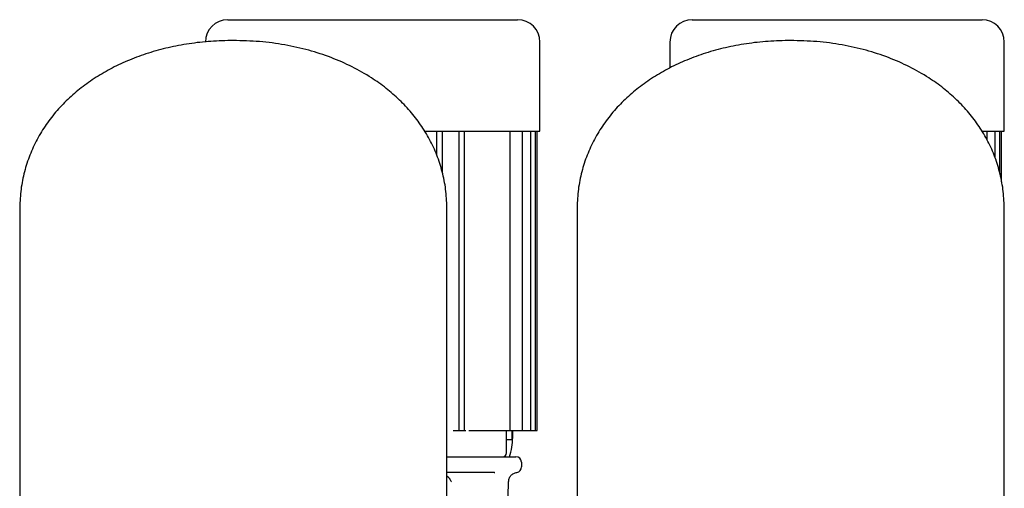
# Model space of a CAD drawing. Header units: millimetres. Extents: x 17 to 1374, y 13 to 766.
# Tile 6 of 6: x 824 to 1354, y 514 to 766. Entities that reach past the tile are written whole.
import ezdxf

# ---------------------------------------------------------------- set-up
doc = ezdxf.new("R2010")
doc.units = ezdxf.units.MM

msp = doc.modelspace()

# ---------------------------------------------------------------- linework, layer by layer
at = {"color": 7, "linetype": 'Continuous', "lineweight": 25}
for p, q in [((935.58, 766.23), (1013.58, 766.23)), ((1013.58, 766.23), (1091.58, 766.23)), ((1185.58, 766.23), (1263.58, 766.23)), ((1263.58, 766.23), (1341.58, 766.23)), ((1103.58, 706.23), (1103.58, 754.23)), ((1173.58, 754.23), (1173.58, 740.33)), ((1353.58, 706.23), (1353.58, 754.23)), ((1041.6, 706.23), (1103.58, 706.23)), ((1048.08, 693.3), (1048.08, 706.23)), ((1051.08, 684.01), (1051.08, 706.23)), ((1060.08, 545.23), (1060.08, 706.23)), ((1063.08, 545.23), (1063.08, 706.23)), ((1087.64, 545.23), (1087.64, 706.23)), ((1094.28, 545.23), (1094.28, 706.23)), ((1098.7, 545.23), (1098.7, 706.23)), ((1101.25, 545.23), (1101.25, 706.23)), ((1102.08, 545.23), (1102.08, 706.23)), ((1341.69, 706.23), (1353.58, 706.23)), ((1344.28, 701.6), (1344.28, 706.23)), ((1348.7, 691.74), (1348.7, 706.23)), ((1351.25, 683.46), (1351.25, 706.23)), ((1352.08, 678.98), (1352.08, 706.23)), ((823.58, 664.03), (823.58, 509.03)), ((1053.58, 509.03), (1053.58, 664.03)), ((1123.58, 664.03), (1123.58, 509.03)), ((1353.58, 509.03), (1353.58, 664.03)), ((1056.88, 545.23), (1060.08, 545.23)), ((1060.08, 545.23), (1063.08, 545.23)), ((1063.08, 545.23), (1063.69, 545.23)), ((1065.28, 545.23), (1066.72, 545.23)), ((1066.72, 545.23), (1086.14, 545.23)), ((1085.58, 533.23), (1085.58, 545.23)), ((1086.14, 545.23), (1087.64, 545.23)), ((1087.64, 545.23), (1092.78, 545.23)), ((1088.58, 540.23), (1088.58, 545.23)), ((1088.96, 541.48), (1088.96, 545.23)), ((1092.78, 545.23), (1094.28, 545.23)), ((1094.28, 545.23), (1097.2, 545.23)), ((1097.2, 545.23), (1098.7, 545.23)), ((1098.7, 545.23), (1099.75, 545.23)), ((1099.75, 545.23), (1101.25, 545.23)), ((1101.25, 545.23), (1102.08, 545.23)), ((1088.58, 540.23), (1085.58, 540.23)), ((1053.58, 531.23), (1090.66, 531.23)), ((1093.66, 528.3), (1093.72, 525.8)), ((1079.08, 522.73), (1053.58, 522.73)), ((1053.58, 520.99), (1054.39, 520.16)), ((1079.08, 522.73), (1078.74, 522.57)), ((1079.08, 522.73), (1079.37, 522.73)), ((1085.11, 455.72), (1086.74, 517.77))]:
    msp.add_line(p, q, dxfattribs=at)
for centre, radius, start, end in [((935.58, 754.23), 12, 90, 180), ((1091.58, 754.23), 12, 0, 90), ((1185.58, 754.23), 12, 90, 180), ((1341.58, 754.23), 12, 0, 90), ((1057.08, 541.48), 31.88, 341.2343, 0), ((1083.58, 533.23), 2, 270, 0), ((1090.66, 528.23), 3, 1.5, 90), ((1090.72, 525.73), 3, 279.2791, 1.5087)]:
    msp.add_arc(centre, radius, start, end, dxfattribs=at)
for points, knots in [([(938.58, 755.03), (934.53, 754.94), (926.56, 754.78), (914.84, 753.44), (903.6, 751.33), (892.88, 748.41), (882.8, 744.75), (873.39, 740.4), (864.68, 735.41), (856.67, 729.78), (849.35, 723.49), (842.8, 716.57), (837.07, 709.02), (832.27, 700.94), (828.45, 692.35), (825.67, 683.29), (823.9, 673.8), (823.69, 667.31), (823.58, 664.03)], [0, 0, 0, 0, 0.074285, 0.146344, 0.216264, 0.284133, 0.350046, 0.412987, 0.474273, 0.534057, 0.592528, 0.651079, 0.708807, 0.766075, 0.823311, 0.881005, 0.939704, 1, 1, 1, 1]), ([(1053.58, 664.03), (1053.47, 667.3), (1053.26, 673.78), (1051.49, 683.25), (1048.73, 692.29), (1044.92, 700.87), (1040.17, 708.89), (1034.55, 716.34), (1028.11, 723.19), (1020.88, 729.47), (1012.39, 735.51), (1002.51, 741.12), (991.19, 746.07), (979.04, 750.01), (966.14, 752.87), (952.57, 754.69), (943.3, 754.91), (938.58, 755.03)], [0, 0, 0, 0, 0.060169, 0.118747, 0.176322, 0.233437, 0.290581, 0.347144, 0.404488, 0.462899, 0.522613, 0.595651, 0.67106, 0.749042, 0.829764, 0.913371, 1, 1, 1, 1]), ([(1238.58, 755.03), (1234.53, 754.94), (1226.56, 754.78), (1214.84, 753.44), (1203.6, 751.33), (1192.88, 748.41), (1182.8, 744.75), (1173.39, 740.4), (1164.68, 735.41), (1156.67, 729.78), (1149.35, 723.49), (1142.8, 716.57), (1137.07, 709.02), (1132.27, 700.94), (1128.45, 692.35), (1125.67, 683.29), (1123.9, 673.8), (1123.69, 667.31), (1123.58, 664.03)], [0, 0, 0, 0, 0.0742848, 0.1463438, 0.2162636, 0.2841326, 0.3500464, 0.4129873, 0.4742733, 0.5340574, 0.5925282, 0.6510791, 0.708807, 0.7660752, 0.8233111, 0.8810051, 0.939704, 1, 1, 1, 1]), ([(1353.58, 664.03), (1353.47, 667.3), (1353.26, 673.78), (1351.49, 683.25), (1348.73, 692.29), (1344.92, 700.87), (1340.17, 708.89), (1334.55, 716.34), (1328.11, 723.19), (1320.88, 729.47), (1312.39, 735.51), (1302.51, 741.12), (1291.19, 746.07), (1279.04, 750.01), (1266.14, 752.87), (1252.57, 754.69), (1243.3, 754.91), (1238.58, 755.03)], [0, 0, 0, 0, 0.060169, 0.118747, 0.176322, 0.233437, 0.290581, 0.347144, 0.404488, 0.462899, 0.522613, 0.595651, 0.67106, 0.749042, 0.829764, 0.913371, 1, 1, 1, 1]), ([(1054.39, 520.16), (1054.45, 520.08), (1054.56, 519.94), (1054.73, 519.71), (1054.89, 519.48), (1055.04, 519.25), (1055.21, 518.99), (1055.38, 518.7), (1055.54, 518.42), (1055.74, 518.07), (1055.87, 517.83), (1055.96, 517.66)], [0, 0, 0, 0, 0.0936643, 0.1882138, 0.2835355, 0.379566, 0.4762862, 0.5963949, 0.7214365, 0.806687, 1, 1, 1, 1]), ([(1086.74, 517.77), (1086.8, 518.3), (1086.95, 519.53), (1087.96, 521.13), (1089.43, 522.33), (1090.63, 522.62), (1091.21, 522.76)], [0, 0, 0, 0, 0.242056, 0.50001, 0.757959, 1, 1, 1, 1])]:
    msp.add_open_spline(points, degree=3, knots=knots, dxfattribs=at)

doc.saveas('drawing.dxf')
